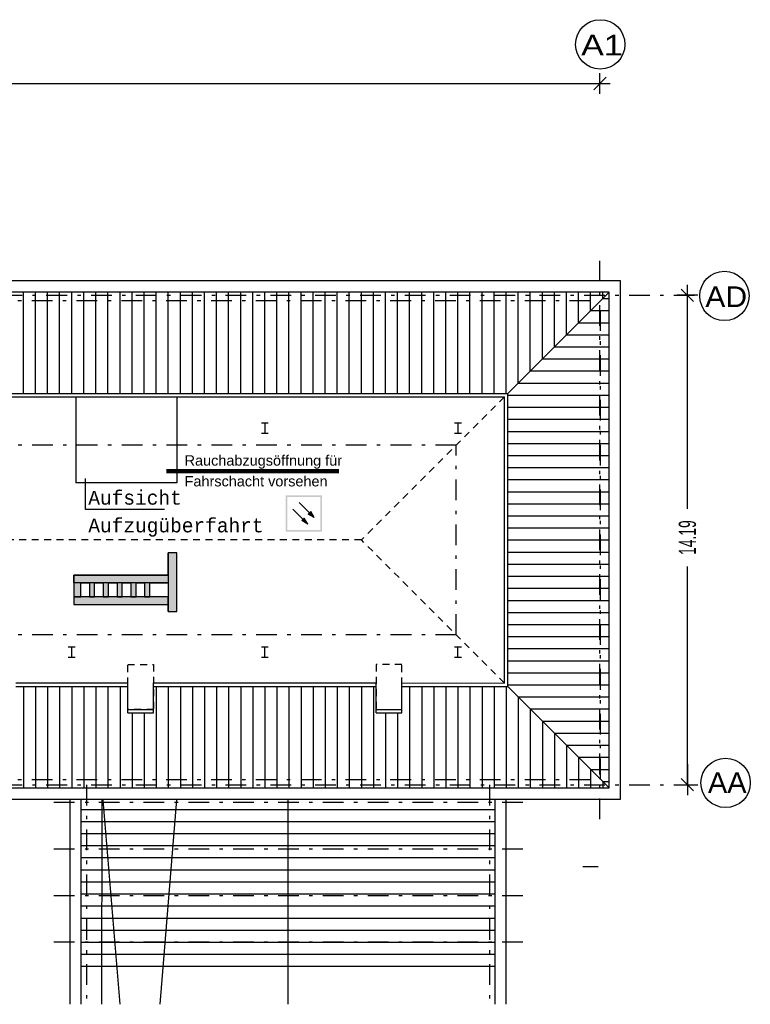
# Model space of a CAD drawing. Header units: metres. Extents: x -961 to -5, y -1637 to -5.
# Tile 2 of 20: x -923 to -902, y -1625 to -1596. Entities that reach past the tile are written whole.
import ezdxf

# ---------------------------------------------------------------- set-up
doc = ezdxf.new("R2010")
doc.units = ezdxf.units.M
doc.header["$PDMODE"] = 65
for name, pattern in [('AUSGEZOGEN', [0]), ('LINIE_2', [0.36, 0.2, -0.16]), ('LINIE_4', [11, 10, -0.4, 0.2, -0.4]), ('LINIE_5', [1.2, 0.6, -0.3, 0, -0.3]), ('LINIE_9', [0.0003, 0, -0.0003])]:
    doc.linetypes.add(name, pattern=pattern)
for name, color, linetype, lineweight in [('XR$2$A---INST-------', 5, 'Continuous', 13), ('XR$2$A---NGFT-------', 4, 'Continuous', 13), ('XR$2$A---NISB-------', 8, 'LINIE_4', 13), ('XR$2$A---PFLA-------', 3, 'Continuous', 13), ('XR$2$A---PILZ-------', 4, 'LINIE_4', 13), ('XR$2$A---RAMP-------', 4, 'Continuous', 13), ('XR$2$A---RAST-------', 5, 'LINIE_5', 13), ('XR$2$A---REVA-------', 6, 'Continuous', 13), ('XR$2$A---RTOR-------', 3, 'Continuous', 13), ('XR$2$A---SANI-------', 4, 'Continuous', 13), ('XR$2$A---SCHN-------', 6, 'LINIE_5', 13), ('XR$2$A---SCHND------', 6, 'Continuous', 13), ('XR$2$A---SCRB-------', 1, 'Continuous', 13), ('XR$3$STANDARD', 7, 'Continuous', 25)]:
    doc.layers.add(name, color=color, linetype=linetype, lineweight=lineweight)
doc.layers.add('XR$2$A---REVIU------', color=7, linetype='Continuous', lineweight=13, true_color=0x8c8cff)
doc.layers.add('XR$2$A---SBELU------', color=7, linetype='Continuous', lineweight=13, true_color=0x8c8cff)
doc.styles.add('ARIAL', font='ARIAL.TTF')
doc.styles.add('LUCIDACONSOLE', font='LUCON.TTF')
doc.dimstyles.new('_DIMSTYLE_2', dxfattribs={"dimtxt": 0.5, "dimasz": 0.6, "dimexe": 0, "dimexo": 1e-06, "dimgap": 0.25, "dimtad": 0, "dimrnd": 0.005, "dimzin": 4, "dimdsep": 46, "dimtxsty": 'Standard', "dimblk1": 'ALL_ML_STRICH', "dimblk2": 'ALL_ML_STRICH', "dimsah": 1, "dimcen": 0, "dimse1": 1, "dimse2": 1, "dimadec": 0, "dimazin": 0, "dimtfac": 1, "dimtdec": 0, "dimtix": 1, "dimtmove": 2, "dimatfit": 3, "dimfxl": 1, "dimtzin": 0, "dimlwd": 0, "dimlwe": 25, "dimarcsym": 0})
doc.dimstyles.new('_DIMSTYLE_3', dxfattribs={"dimtxt": 0.5, "dimasz": 0.6, "dimexe": 0, "dimexo": 1e-06, "dimgap": 0.25, "dimtad": 0, "dimrnd": 0.005, "dimzin": 4, "dimdsep": 46, "dimtxsty": 'Standard', "dimblk1": 'ALL_ML_STRICH', "dimblk2": 'ALL_ML_STRICH', "dimsah": 1, "dimcen": 0, "dimse1": 1, "dimse2": 1, "dimadec": 0, "dimazin": 0, "dimtfac": 1, "dimtdec": 0, "dimtix": 1, "dimtmove": 2, "dimatfit": 3, "dimfxl": 1, "dimtzin": 0, "dimlwd": 0, "dimlwe": 25, "dimarcsym": 0})

# ---------------------------------------------------------------- blocks, each defined once
blk = doc.blocks.new('COMPLEXOBJECT_0')
at = {"layer": 'XR$2$A---REVA-------', "linetype": 'AUSGEZOGEN', "lineweight": 25}
blk.add_hatch(color=0, dxfattribs=at).paths.add_polyline_path([(-921.259, -1613.387), (-918.529, -1613.387), (-918.529, -1613.162), (-921.259, -1613.162)])
at = {"layer": 'XR$2$A---REVA-------', "color": 0, "linetype": 'AUSGEZOGEN', "lineweight": 25}
blk.add_3dface([(-921.259, -1613.387), (-918.529, -1613.387), (-918.529, -1613.162), (-921.259, -1613.162)], dxfattribs=at)
blk = doc.blocks.new('COMPLEXOBJECT_1')
at = {"layer": 'XR$2$A---REVA-------', "linetype": 'AUSGEZOGEN', "lineweight": 25}
blk.add_hatch(color=0, dxfattribs=at).paths.add_polyline_path([(-921.259, -1612.537), (-918.529, -1612.537), (-918.529, -1612.762), (-921.259, -1612.762)], flags=16)
at = {"layer": 'XR$2$A---REVA-------', "color": 0, "linetype": 'AUSGEZOGEN', "lineweight": 25}
blk.add_3dface([(-921.259, -1612.537), (-918.529, -1612.537), (-918.529, -1612.762), (-921.259, -1612.762)], dxfattribs=at)
blk = doc.blocks.new('COMPLEXOBJECT_2')
at = {"layer": 'XR$2$A---REVA-------', "linetype": 'AUSGEZOGEN', "lineweight": 25}
blk.add_hatch(color=0, dxfattribs=at).paths.add_polyline_path([(-918.529, -1613.587), (-918.279, -1613.587), (-918.279, -1611.887), (-918.529, -1611.887)])
at = {"layer": 'XR$2$A---REVA-------', "color": 0, "linetype": 'AUSGEZOGEN', "lineweight": 25}
blk.add_3dface([(-918.529, -1613.587), (-918.279, -1613.587), (-918.279, -1611.887), (-918.529, -1611.887)], dxfattribs=at)
blk = doc.blocks.new('COMPLEXOBJECT_3')
at = {"layer": 'XR$2$A---REVA-------', "linetype": 'AUSGEZOGEN', "lineweight": 25}
blk.add_hatch(color=0, dxfattribs=at).paths.add_polyline_path([(-921.259, -1613.162), (-921.059, -1613.162), (-921.059, -1612.762), (-921.259, -1612.762)])
at = {"layer": 'XR$2$A---REVA-------', "color": 0, "linetype": 'AUSGEZOGEN', "lineweight": 25}
blk.add_3dface([(-921.259, -1613.162), (-921.059, -1613.162), (-921.059, -1612.762), (-921.259, -1612.762)], dxfattribs=at)
blk = doc.blocks.new('COMPLEXOBJECT_4')
at = {"layer": 'XR$2$A---REVA-------', "linetype": 'AUSGEZOGEN', "lineweight": 25}
blk.add_hatch(color=0, dxfattribs=at).paths.add_polyline_path([(-920.809, -1613.162), (-920.659, -1613.162), (-920.659, -1612.762), (-920.809, -1612.762)])
at = {"layer": 'XR$2$A---REVA-------', "color": 0, "linetype": 'AUSGEZOGEN', "lineweight": 25}
blk.add_3dface([(-920.809, -1613.162), (-920.659, -1613.162), (-920.659, -1612.762), (-920.809, -1612.762)], dxfattribs=at)
blk = doc.blocks.new('COMPLEXOBJECT_5')
at = {"layer": 'XR$2$A---REVA-------', "linetype": 'AUSGEZOGEN', "lineweight": 25}
blk.add_hatch(color=0, dxfattribs=at).paths.add_polyline_path([(-920.409, -1613.162), (-920.259, -1613.162), (-920.259, -1612.762), (-920.409, -1612.762)])
at = {"layer": 'XR$2$A---REVA-------', "color": 0, "linetype": 'AUSGEZOGEN', "lineweight": 25}
blk.add_3dface([(-920.409, -1613.162), (-920.259, -1613.162), (-920.259, -1612.762), (-920.409, -1612.762)], dxfattribs=at)
blk = doc.blocks.new('COMPLEXOBJECT_6')
at = {"layer": 'XR$2$A---REVA-------', "linetype": 'AUSGEZOGEN', "lineweight": 25}
blk.add_hatch(color=0, dxfattribs=at).paths.add_polyline_path([(-920.009, -1613.162), (-919.859, -1613.162), (-919.859, -1612.762), (-920.009, -1612.762)])
at = {"layer": 'XR$2$A---REVA-------', "color": 0, "linetype": 'AUSGEZOGEN', "lineweight": 25}
blk.add_3dface([(-920.009, -1613.162), (-919.859, -1613.162), (-919.859, -1612.762), (-920.009, -1612.762)], dxfattribs=at)
blk = doc.blocks.new('COMPLEXOBJECT_7')
at = {"layer": 'XR$2$A---REVA-------', "linetype": 'AUSGEZOGEN', "lineweight": 25}
blk.add_hatch(color=0, dxfattribs=at).paths.add_polyline_path([(-919.609, -1613.162), (-919.459, -1613.162), (-919.459, -1612.762), (-919.609, -1612.762)])
at = {"layer": 'XR$2$A---REVA-------', "color": 0, "linetype": 'AUSGEZOGEN', "lineweight": 25}
blk.add_3dface([(-919.609, -1613.162), (-919.459, -1613.162), (-919.459, -1612.762), (-919.609, -1612.762)], dxfattribs=at)
blk = doc.blocks.new('COMPLEXOBJECT_8')
at = {"layer": 'XR$2$A---REVA-------', "linetype": 'AUSGEZOGEN', "lineweight": 25}
blk.add_hatch(color=0, dxfattribs=at).paths.add_polyline_path([(-919.209, -1613.162), (-919.059, -1613.162), (-919.059, -1612.762), (-919.209, -1612.762)])
at = {"layer": 'XR$2$A---REVA-------', "color": 0, "linetype": 'AUSGEZOGEN', "lineweight": 25}
blk.add_3dface([(-919.209, -1613.162), (-919.059, -1613.162), (-919.059, -1612.762), (-919.209, -1612.762)], dxfattribs=at)
blk = doc.blocks.new('ALL_ML_STRICH')
at = {"color": 0, "linetype": 'ByBlock', "lineweight": -2}
for p, q in [((0, -0.5), (0, 0.5)), ((-1, 0), (0.5, 0)), ((-0.3, -0.3), (0.3, 0.3))]:
    blk.add_line(p, q, dxfattribs=at)
blk = doc.blocks.new('*D16')
at = {"layer": 'DEFPOINTS', "color": 0, "linetype": 'AUSGEZOGEN', "lineweight": 25}
for p in [(-958.904, -1598.281), (-958.904, -1603.422), (-906.004, -1603.422)]:
    blk.add_point(p, dxfattribs=at)
at = {"layer": 'XR$3$STANDARD', "color": 0, "linetype": 'AUSGEZOGEN', "lineweight": -2}
for p, q in [((-958.904, -1598.281), (-933.219, -1598.281)), ((-931.549, -1598.281), (-906.004, -1598.281))]:
    blk.add_line(p, q, dxfattribs=at)
at = {"layer": 'XR$3$STANDARD', "color": 0, "linetype": 'AUSGEZOGEN', "lineweight": 25, "xscale": 0.6, "yscale": 0.6, "zscale": 0.6, "rotation": 180}
blk.add_blockref('ALL_ML_STRICH', (-958.904, -1598.281), dxfattribs=at)
at = {"layer": 'XR$3$STANDARD', "color": 0, "linetype": 'AUSGEZOGEN', "lineweight": 25, "xscale": 0.6, "yscale": 0.6, "zscale": 0.6}
blk.add_blockref('ALL_ML_STRICH', (-906.004, -1598.281), dxfattribs=at)
at = {"layer": 'XR$3$STANDARD', "color": 0, "linetype": 'AUSGEZOGEN', "lineweight": 25, "insert": (-932.384, -1598.281), "char_height": 0.5, "width": 1.491, "attachment_point": 5}
blk.add_mtext('\\W0.60;\\A1;{52.90\\H0.330000;\\S^ ;}', dxfattribs=at)
blk = doc.blocks.new('*D17')
at = {"layer": 'DEFPOINTS', "color": 0, "linetype": 'AUSGEZOGEN', "lineweight": 25}
for p in [(-905.107, -1604.422), (-905.107, -1618.612), (-903.466, -1618.612)]:
    blk.add_point(p, dxfattribs=at)
at = {"layer": 'XR$3$STANDARD', "color": 0, "linetype": 'AUSGEZOGEN', "lineweight": -2}
for p, q in [((-903.466, -1610.612), (-903.466, -1604.422)), ((-903.466, -1618.612), (-903.466, -1612.282))]:
    blk.add_line(p, q, dxfattribs=at)
at = {"layer": 'XR$3$STANDARD', "color": 0, "linetype": 'AUSGEZOGEN', "lineweight": 25, "xscale": 0.6, "yscale": 0.6, "zscale": 0.6}
for p, rotation in [((-903.466, -1604.422), 90), ((-903.466, -1618.612), -90.00000000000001)]:
    blk.add_blockref('ALL_ML_STRICH', p, dxfattribs=dict(at, rotation=rotation))
at = {"layer": 'XR$3$STANDARD', "color": 0, "linetype": 'AUSGEZOGEN', "lineweight": 25, "insert": (-903.466, -1611.447), "char_height": 0.5, "width": 1.491, "attachment_point": 5, "rotation": 90}
blk.add_mtext('\\W0.60;\\A1;{14.19\\H0.330000;\\S^ ;}', dxfattribs=at)

msp = doc.modelspace()

# ---------------------------------------------------------------- hatches: boundary and pattern name
at = {"layer": 'XR$3$STANDARD', "linetype": 'LINIE_9', "lineweight": 140}
h = msp.add_hatch(color=0, dxfattribs=at)
h.paths.add_polyline_path([(-914.069, -1610.226), (-915.119, -1610.226), (-915.119, -1611.276), (-914.069, -1611.276)])
h.paths.add_polyline_path([(-915.074, -1610.271), (-914.114, -1610.271), (-914.114, -1611.231), (-915.074, -1611.231)], flags=16)
at = {"layer": 'XR$3$STANDARD', "linetype": 'AUSGEZOGEN', "lineweight": 25}
for points in [[(-914.579, -1610.88), (-914.653, -1610.954), (-914.479, -1611.054)], [(-914.392, -1610.693), (-914.465, -1610.766), (-914.291, -1610.867)]]:
    msp.add_hatch(color=0, dxfattribs=at).paths.add_polyline_path(points)

# ---------------------------------------------------------------- linework, layer by layer
at = {"layer": 'XR$2$A---INST-------', "color": 0, "linetype": 'AUSGEZOGEN', "lineweight": 25}
for p, q in [((-919.916, -1624.979), (-920.417, -1619.057)), ((-918.281, -1619.053), (-918.77, -1624.979))]:
    msp.add_line(p, q, dxfattribs=at)
at = {"layer": 'XR$2$A---NGFT-------', "color": 5, "linetype": 'AUSGEZOGEN', "lineweight": 25}
msp.add_line((-920.454, -1619.057), (-920.463, -1624.979), dxfattribs=at)
at = {"layer": 'XR$2$A---NISB-------', "color": 5, "linetype": 'AUSGEZOGEN', "lineweight": 25}
msp.add_line((-906.059, -1620.993), (-906.499, -1620.991), dxfattribs=at)
at = {"layer": 'XR$2$A---PFLA-------', "color": 5, "linetype": 'AUSGEZOGEN', "lineweight": 25}
for p, q in [((-921.204, -1607.37), (-921.204, -1609.862)), ((-918.279, -1607.37), (-918.279, -1609.862)), ((-918.279, -1609.862), (-921.204, -1609.862))]:
    msp.add_line(p, q, dxfattribs=at)
at = {"layer": 'XR$2$A---PILZ-------', "color": 3, "linetype": 'LINIE_5', "lineweight": 25}
for p, q in [((-906.004, -1619.612), (-906.004, -1603.422)), ((-959.761, -1604.422), (-903.109, -1604.422)), ((-959.761, -1618.612), (-903.073, -1618.612))]:
    msp.add_line(p, q, dxfattribs=at)
at = {"layer": 'XR$2$A---RAMP-------', "color": 253, "linetype": 'AUSGEZOGEN', "lineweight": 25, "true_color": 0xb4b496}
for p, q in [((-921.369, -1624.979), (-921.369, -1619.032)), ((-908.729, -1619.032), (-908.729, -1624.979))]:
    msp.add_line(p, q, dxfattribs=at)
at = {"layer": 'XR$2$A---RAST-------', "color": 216, "linetype": 'AUSGEZOGEN', "lineweight": 25}
for p, q in [((-921.049, -1624.979), (-921.049, -1619.032)), ((-915.049, -1624.979), (-915.049, -1619.032)), ((-909.049, -1619.032), (-909.049, -1624.979)), ((-921.049, -1619.327), (-909.049, -1619.327)), ((-921.049, -1619.327), (-909.049, -1619.327)), ((-921.049, -1619.327), (-909.049, -1619.327)), ((-921.049, -1619.677), (-909.049, -1619.677)), ((-921.049, -1619.677), (-909.049, -1619.677)), ((-921.049, -1619.677), (-909.049, -1619.677)), ((-921.049, -1620.027), (-909.049, -1620.027)), ((-921.049, -1620.377), (-909.049, -1620.377)), ((-921.049, -1620.727), (-909.049, -1620.727)), ((-921.049, -1621.077), (-909.049, -1621.077)), ((-921.049, -1621.427), (-909.049, -1621.427)), ((-921.049, -1621.777), (-909.049, -1621.777)), ((-921.049, -1622.127), (-909.049, -1622.127)), ((-921.049, -1622.477), (-909.049, -1622.477)), ((-921.049, -1622.827), (-909.049, -1622.827)), ((-921.049, -1623.177), (-909.049, -1623.177)), ((-921.049, -1623.527), (-909.049, -1623.527)), ((-921.049, -1623.877), (-909.049, -1623.877))]:
    msp.add_line(p, q, dxfattribs=at)
at = {"layer": 'XR$2$A---REVIU------', "color": 136, "linetype": 'LINIE_5', "lineweight": 25}
for p, q in [((-920.894, -1618.612), (-920.894, -1624.979)), ((-909.204, -1618.612), (-909.204, -1624.979)), ((-921.839, -1619.122), (-908.204, -1619.122)), ((-921.839, -1619.122), (-908.204, -1619.122)), ((-921.839, -1619.122), (-908.204, -1619.122)), ((-921.839, -1620.472), (-908.204, -1620.472)), ((-921.839, -1621.822), (-908.204, -1621.822)), ((-921.839, -1623.172), (-908.204, -1623.172))]:
    msp.add_line(p, q, dxfattribs=at)
at = {"layer": 'XR$2$A---RTOR-------', "color": 30, "linetype": 'AUSGEZOGEN', "lineweight": 25}
for p, q in [((-956.191, -1607.27), (-908.677, -1607.27)), ((-956.091, -1607.37), (-908.777, -1607.37)), ((-908.777, -1615.664), (-908.777, -1607.37)), ((-908.677, -1615.764), (-908.677, -1607.27)), ((-922.949, -1615.663), (-919.699, -1615.663)), ((-919.699, -1616.527), (-919.699, -1615.663)), ((-918.949, -1616.527), (-918.949, -1615.663)), ((-918.949, -1615.663), (-912.499, -1615.663)), ((-912.499, -1616.527), (-912.499, -1615.663)), ((-911.749, -1616.527), (-911.749, -1615.663)), ((-911.749, -1615.663), (-908.777, -1615.664)), ((-922.949, -1615.763), (-919.699, -1615.763)), ((-918.949, -1615.763), (-912.499, -1615.763)), ((-911.749, -1615.763), (-908.677, -1615.764)), ((-919.699, -1616.427), (-918.949, -1616.427)), ((-919.699, -1616.527), (-918.949, -1616.527)), ((-912.499, -1616.427), (-911.749, -1616.427)), ((-912.499, -1616.527), (-911.749, -1616.527))]:
    msp.add_line(p, q, dxfattribs=at)
at = {"layer": 'XR$2$A---SANI-------', "color": 0, "linetype": 'AUSGEZOGEN', "lineweight": 25}
for p, q in [((-918.529, -1612.537), (-918.529, -1611.887)), ((-918.279, -1613.587), (-918.279, -1611.887)), ((-918.529, -1613.587), (-918.529, -1613.387)), ((-918.529, -1613.587), (-918.529, -1613.387)), ((-918.529, -1613.587), (-918.529, -1613.387)), ((-918.529, -1613.587), (-918.279, -1613.587)), ((-918.529, -1613.587), (-918.279, -1613.587)), ((-918.529, -1613.587), (-918.279, -1613.587)), ((-918.529, -1613.587), (-918.279, -1613.587)), ((-918.529, -1613.587), (-918.279, -1613.587)), ((-918.529, -1613.587), (-918.279, -1613.587)), ((-918.529, -1613.587), (-918.279, -1613.587))]:
    msp.add_line(p, q, dxfattribs=at)
msp.add_lwpolyline([(-918.529, -1612.537), (-921.259, -1612.537), (-921.259, -1613.387), (-918.529, -1613.387)], dxfattribs=at)
for points in [[(-921.059, -1613.162), (-921.059, -1612.762), (-920.809, -1612.762), (-920.809, -1613.162), (-921.059, -1613.162)], [(-920.659, -1613.162), (-920.659, -1612.762), (-920.409, -1612.762), (-920.409, -1613.162), (-920.659, -1613.162)], [(-920.259, -1613.162), (-920.259, -1612.762), (-920.009, -1612.762), (-920.009, -1613.162), (-920.259, -1613.162)], [(-919.859, -1613.162), (-919.859, -1612.762), (-919.609, -1612.762), (-919.609, -1613.162), (-919.859, -1613.162)], [(-919.459, -1613.162), (-919.459, -1612.762), (-919.209, -1612.762), (-919.209, -1613.162), (-919.459, -1613.162)], [(-919.059, -1613.162), (-919.059, -1612.762), (-918.529, -1612.762), (-918.529, -1613.162), (-919.059, -1613.162)]]:
    msp.add_lwpolyline(points, close=True, dxfattribs=at)
at = {"layer": 'XR$2$A---SBELU------', "color": 5, "linetype": 'LINIE_2', "lineweight": 25}
for points in [[(-918.949, -1615.127), (-918.949, -1616.427), (-919.699, -1616.427), (-919.699, -1615.127), (-918.949, -1615.127)], [(-912.499, -1615.127), (-912.499, -1616.427), (-911.749, -1616.427), (-911.749, -1615.127), (-912.499, -1615.127)]]:
    msp.add_lwpolyline(points, close=True, dxfattribs=at)
at = {"layer": 'XR$2$A---SCHN-------', "color": 1, "linetype": 'AUSGEZOGEN', "lineweight": 25}
for p, q in [((-915.824, -1608.117), (-915.624, -1608.117)), ((-915.724, -1608.117), (-915.724, -1608.417)), ((-910.224, -1608.117), (-910.024, -1608.117)), ((-910.124, -1608.117), (-910.124, -1608.417)), ((-915.824, -1608.417), (-915.624, -1608.417)), ((-910.224, -1608.417), (-910.024, -1608.417)), ((-921.424, -1614.617), (-921.224, -1614.617)), ((-921.424, -1614.617), (-921.224, -1614.617)), ((-921.324, -1614.917), (-921.324, -1614.617)), ((-921.324, -1614.917), (-921.324, -1614.617)), ((-915.824, -1614.617), (-915.624, -1614.617)), ((-915.724, -1614.917), (-915.724, -1614.617)), ((-910.224, -1614.617), (-910.024, -1614.617)), ((-910.124, -1614.917), (-910.124, -1614.617)), ((-921.424, -1614.917), (-921.224, -1614.917)), ((-921.424, -1614.917), (-921.224, -1614.917)), ((-915.824, -1614.917), (-915.624, -1614.917)), ((-910.224, -1614.917), (-910.024, -1614.917))]:
    msp.add_line(p, q, dxfattribs=at)
at = {"layer": 'XR$2$A---SCHND------', "color": 30, "linetype": 'LINIE_5', "lineweight": 25}
for p, q in [((-958.884, -1604.577), (-905.984, -1604.577)), ((-905.984, -1618.457), (-905.984, -1604.577)), ((-958.884, -1618.457), (-905.984, -1618.457))]:
    msp.add_line(p, q, dxfattribs=at)
at = {"layer": 'XR$2$A---SCHND------', "color": 251, "linetype": 'LINIE_2', "lineweight": 25, "true_color": 0x494949}
for p, q in [((-908.777, -1607.37), (-912.924, -1611.517)), ((-912.924, -1611.517), (-933.844, -1611.517)), ((-908.777, -1615.664), (-912.924, -1611.517))]:
    msp.add_line(p, q, dxfattribs=at)
at = {"layer": 'XR$2$A---SCHND------', "color": 251, "linetype": 'LINIE_5', "lineweight": 25, "true_color": 0x494949}
for p, q in [((-910.174, -1608.767), (-933.679, -1608.767)), ((-910.174, -1614.267), (-910.174, -1608.767)), ((-910.174, -1614.267), (-931.382, -1614.267))]:
    msp.add_line(p, q, dxfattribs=at)
at = {"layer": 'XR$2$A---SCRB-------', "color": 253, "linetype": 'AUSGEZOGEN', "lineweight": 25, "true_color": 0xb4b496}
for p, q in [((-905.409, -1604.002), (-933.754, -1604.002)), ((-905.409, -1619.032), (-905.409, -1604.002)), ((-905.739, -1604.332), (-931.114, -1604.332)), ((-922.724, -1607.27), (-922.724, -1604.332)), ((-922.374, -1607.27), (-922.374, -1604.332)), ((-922.024, -1607.27), (-922.024, -1604.332)), ((-921.674, -1607.27), (-921.674, -1604.332)), ((-921.324, -1607.27), (-921.324, -1604.332)), ((-920.974, -1607.27), (-920.974, -1604.332)), ((-920.624, -1607.27), (-920.624, -1604.332)), ((-920.274, -1607.27), (-920.274, -1604.332)), ((-919.924, -1607.27), (-919.924, -1604.332)), ((-919.574, -1607.27), (-919.574, -1604.332)), ((-919.224, -1607.27), (-919.224, -1604.332)), ((-918.874, -1607.27), (-918.874, -1604.332)), ((-918.524, -1607.27), (-918.524, -1604.332)), ((-918.174, -1607.27), (-918.174, -1604.332)), ((-917.824, -1607.27), (-917.824, -1604.332)), ((-917.474, -1607.27), (-917.474, -1604.332)), ((-917.124, -1607.27), (-917.124, -1604.332)), ((-916.774, -1607.27), (-916.774, -1604.332)), ((-916.424, -1607.27), (-916.424, -1604.332)), ((-916.074, -1607.27), (-916.074, -1604.332)), ((-915.724, -1607.27), (-915.724, -1604.332)), ((-915.374, -1607.27), (-915.374, -1604.332)), ((-915.024, -1607.27), (-915.024, -1604.332)), ((-914.674, -1607.27), (-914.674, -1604.332)), ((-914.324, -1607.27), (-914.324, -1604.332)), ((-913.974, -1607.27), (-913.974, -1604.332)), ((-913.624, -1607.27), (-913.624, -1604.332)), ((-913.274, -1607.27), (-913.274, -1604.332)), ((-912.924, -1607.27), (-912.924, -1604.332)), ((-912.574, -1607.27), (-912.574, -1604.332)), ((-912.224, -1607.27), (-912.224, -1604.332)), ((-911.874, -1607.27), (-911.874, -1604.332)), ((-911.524, -1607.27), (-911.524, -1604.332)), ((-911.174, -1607.27), (-911.174, -1604.332)), ((-910.824, -1607.27), (-910.824, -1604.332)), ((-910.474, -1607.27), (-910.474, -1604.332)), ((-910.124, -1607.27), (-910.124, -1604.332)), ((-909.774, -1607.27), (-909.774, -1604.332)), ((-909.424, -1607.27), (-909.424, -1604.332)), ((-909.074, -1607.27), (-909.074, -1604.332)), ((-908.724, -1607.27), (-908.724, -1604.332)), ((-905.739, -1604.332), (-908.677, -1607.27)), ((-908.374, -1606.967), (-908.374, -1604.332)), ((-908.024, -1606.617), (-908.024, -1604.332)), ((-905.739, -1604.332), (-907.814, -1606.407)), ((-907.674, -1606.267), (-907.674, -1604.332)), ((-907.324, -1605.917), (-907.324, -1604.332)), ((-906.974, -1605.567), (-906.974, -1604.332)), ((-906.624, -1605.217), (-906.624, -1604.332)), ((-906.274, -1604.867), (-906.274, -1604.332)), ((-905.924, -1604.517), (-905.924, -1604.332)), ((-905.739, -1618.702), (-905.739, -1604.332)), ((-905.924, -1604.517), (-905.739, -1604.517)), ((-906.274, -1604.867), (-905.739, -1604.867)), ((-906.624, -1605.217), (-905.739, -1605.217)), ((-906.974, -1605.567), (-905.739, -1605.567)), ((-907.324, -1605.917), (-905.739, -1605.917)), ((-907.674, -1606.267), (-905.739, -1606.267)), ((-908.024, -1606.617), (-905.739, -1606.617)), ((-908.374, -1606.967), (-905.739, -1606.967)), ((-908.677, -1607.317), (-905.739, -1607.317)), ((-908.677, -1607.667), (-905.739, -1607.667)), ((-908.677, -1608.017), (-905.739, -1608.017)), ((-908.677, -1608.367), (-905.739, -1608.367)), ((-908.677, -1608.717), (-905.739, -1608.717)), ((-908.677, -1609.067), (-905.739, -1609.067)), ((-908.677, -1609.417), (-905.739, -1609.417)), ((-908.677, -1609.767), (-905.739, -1609.767)), ((-908.677, -1610.117), (-905.739, -1610.117)), ((-908.677, -1610.467), (-905.739, -1610.467)), ((-908.677, -1610.817), (-905.739, -1610.817)), ((-908.677, -1611.167), (-905.739, -1611.167)), ((-908.677, -1611.517), (-905.739, -1611.517)), ((-908.677, -1611.867), (-905.739, -1611.867)), ((-908.677, -1612.217), (-905.739, -1612.217)), ((-908.677, -1612.567), (-905.739, -1612.567)), ((-908.677, -1612.917), (-905.739, -1612.917)), ((-908.677, -1613.267), (-905.739, -1613.267)), ((-908.677, -1613.617), (-905.739, -1613.617)), ((-908.677, -1613.967), (-905.739, -1613.967)), ((-908.677, -1614.317), (-905.739, -1614.317)), ((-908.677, -1614.667), (-905.739, -1614.667)), ((-908.677, -1615.017), (-905.739, -1615.017)), ((-908.677, -1615.367), (-905.739, -1615.367)), ((-908.677, -1615.717), (-905.739, -1615.717)), ((-922.724, -1615.763), (-922.724, -1618.702)), ((-922.374, -1615.763), (-922.374, -1618.702)), ((-922.024, -1615.763), (-922.024, -1618.702)), ((-921.674, -1615.763), (-921.674, -1618.702)), ((-921.324, -1615.763), (-921.324, -1618.702)), ((-920.974, -1615.763), (-920.974, -1618.702)), ((-920.624, -1615.763), (-920.624, -1618.702)), ((-920.274, -1615.764), (-920.274, -1618.702)), ((-919.924, -1615.764), (-919.924, -1618.702)), ((-918.874, -1615.764), (-918.874, -1618.702)), ((-918.524, -1615.764), (-918.524, -1618.702)), ((-918.174, -1615.764), (-918.174, -1618.702)), ((-917.824, -1615.764), (-917.824, -1618.702)), ((-917.474, -1615.764), (-917.474, -1618.702)), ((-917.124, -1615.764), (-917.124, -1618.702)), ((-916.774, -1615.764), (-916.774, -1618.702)), ((-916.424, -1615.764), (-916.424, -1618.702)), ((-916.074, -1615.764), (-916.074, -1618.702)), ((-915.724, -1615.764), (-915.724, -1618.702)), ((-915.374, -1615.764), (-915.374, -1618.702)), ((-915.024, -1615.764), (-915.024, -1618.702)), ((-914.674, -1615.764), (-914.674, -1618.702)), ((-914.324, -1615.764), (-914.324, -1618.702)), ((-913.974, -1615.764), (-913.974, -1618.702)), ((-913.624, -1615.764), (-913.624, -1618.702)), ((-913.274, -1615.764), (-913.274, -1618.702)), ((-912.924, -1615.764), (-912.924, -1618.702)), ((-912.574, -1615.764), (-912.574, -1618.702)), ((-911.524, -1615.764), (-911.524, -1618.702)), ((-911.174, -1615.764), (-911.174, -1618.702)), ((-910.824, -1615.764), (-910.824, -1618.702)), ((-910.474, -1615.764), (-910.474, -1618.702)), ((-910.124, -1615.764), (-910.124, -1618.702)), ((-909.774, -1615.764), (-909.774, -1618.702)), ((-909.424, -1615.764), (-909.424, -1618.702)), ((-909.074, -1615.764), (-909.074, -1618.702)), ((-908.724, -1615.764), (-908.724, -1618.702)), ((-905.739, -1618.702), (-908.677, -1615.764)), ((-908.374, -1616.067), (-908.374, -1618.702)), ((-908.374, -1616.067), (-905.739, -1616.067)), ((-919.574, -1616.527), (-919.574, -1618.702)), ((-919.224, -1616.527), (-919.224, -1618.702)), ((-912.224, -1616.527), (-912.224, -1618.702)), ((-911.874, -1616.527), (-911.874, -1618.702)), ((-908.024, -1616.417), (-908.024, -1618.702)), ((-908.024, -1616.417), (-905.739, -1616.417)), ((-907.674, -1616.767), (-907.674, -1618.702)), ((-907.674, -1616.767), (-905.739, -1616.767)), ((-907.324, -1617.117), (-907.324, -1618.702)), ((-907.324, -1617.117), (-905.739, -1617.117)), ((-906.974, -1617.467), (-906.974, -1618.702)), ((-906.974, -1617.467), (-905.739, -1617.467)), ((-906.624, -1617.817), (-906.624, -1618.702)), ((-906.624, -1617.817), (-905.739, -1617.817)), ((-906.274, -1618.167), (-906.274, -1618.702)), ((-906.274, -1618.167), (-905.739, -1618.167)), ((-905.924, -1618.517), (-905.924, -1618.702)), ((-905.924, -1618.517), (-905.739, -1618.517)), ((-959.761, -1618.702), (-905.739, -1618.702)), ((-930.71, -1619.032), (-905.409, -1619.032))]:
    msp.add_line(p, q, dxfattribs=at)
at = {"layer": 'XR$3$STANDARD', "color": 0, "linetype": 'AUSGEZOGEN', "lineweight": 25}
for p, q in [((-920.923, -1610.633), (-920.923, -1609.73)), ((-914.723, -1610.435), (-914.291, -1610.867)), ((-918.636, -1610.633), (-920.923, -1610.633)), ((-914.911, -1610.622), (-914.479, -1611.054)), ((-914.653, -1610.954), (-914.579, -1610.88)), ((-914.479, -1611.054), (-914.579, -1610.88)), ((-914.465, -1610.766), (-914.392, -1610.693)), ((-914.291, -1610.867), (-914.465, -1610.766)), ((-914.291, -1610.867), (-914.392, -1610.693)), ((-914.479, -1611.054), (-914.653, -1610.954))]:
    msp.add_line(p, q, dxfattribs=at)
at = {"layer": 'XR$3$STANDARD', "color": 1, "linetype": 'AUSGEZOGEN', "lineweight": 140}
msp.add_line((-913.581, -1609.519), (-918.578, -1609.519), dxfattribs=at)
at = {"layer": 'XR$3$STANDARD', "color": 0, "linetype": 'AUSGEZOGEN', "lineweight": 25}
for centre in [(-905.996, -1597.148), (-902.393, -1604.442), (-902.359, -1618.559)]:
    msp.add_circle(centre, 0.716, dxfattribs=at)

# ---------------------------------------------------------------- block references
at = {"layer": 'XR$2$A---REVA-------', "color": 0, "linetype": 'AUSGEZOGEN', "lineweight": 25}
for name in ['COMPLEXOBJECT_2', 'COMPLEXOBJECT_1', 'COMPLEXOBJECT_3', 'COMPLEXOBJECT_4', 'COMPLEXOBJECT_5', 'COMPLEXOBJECT_6', 'COMPLEXOBJECT_7', 'COMPLEXOBJECT_8', 'COMPLEXOBJECT_0']:
    msp.add_blockref(name, (0, 0), dxfattribs=at)

# ---------------------------------------------------------------- texts
at = {"layer": 'XR$3$STANDARD', "color": 0, "linetype": 'AUSGEZOGEN', "lineweight": 25, "char_height": 0.6, "attachment_point": 5, "style": 'ARIAL'}
for s, insert, width in [('\\W1.18;A1', (-905.945, -1597.17), 1.38444), ('\\W1.04;AD', (-902.342, -1604.464), 1.48334), ('\\W1.00;AA', (-902.312, -1618.55), 1.42011)]:
    msp.add_mtext(s, dxfattribs=dict(at, insert=insert, width=width))
at = {"layer": 'XR$3$STANDARD', "color": 1, "linetype": 'AUSGEZOGEN', "lineweight": 140, "insert": (-918.05, -1609.061), "char_height": 0.3, "width": 4.77183, "attachment_point": 1, "line_spacing_factor": 1.204819, "style": 'ARIAL'}
msp.add_mtext('{\\fArial|i0|b0;\\H0.300000;\\W1.000000;\\C1;Rauchabzugsöffnung für}\\P{\\fArial|i0|b0;\\H0.300000;\\W1.000000;\\C1;Fahrschacht vorsehen}\\P', dxfattribs=at)
at = {"layer": 'XR$3$STANDARD', "color": 0, "linetype": 'AUSGEZOGEN', "lineweight": 25, "insert": (-920.843, -1610.093), "char_height": 0.4, "width": 6.00394, "attachment_point": 1, "line_spacing_factor": 1.204819, "style": 'LUCIDACONSOLE'}
msp.add_mtext('{\\fLucida Console|i0|b0;\\H0.400000;\\W1.000000;\\C7;Aufsicht}\\P{\\fLucida Console|i0|b0;\\H0.400000;\\W1.000000;\\C7;Aufzugüberfahrt}\\P', dxfattribs=at)

# ---------------------------------------------------------------- dimensions: what is measured, and where the dimension line sits
at = {"layer": 'XR$3$STANDARD', "color": 0, "linetype": 'AUSGEZOGEN', "lineweight": 25}
dim = msp.add_linear_dim(base=(-906.004, -1598.281), p1=(-958.904, -1603.422), p2=(-906.004, -1603.422), dimstyle='_DIMSTYLE_2', override={"dimpost": '<>', "dimclrd": 0, "dimclre": 0, "dimclrt": 0, "dimlwd": 0, "dimlwe": 25}, dxfattribs=at)
dim.commit()
dim.dimension.update_dxf_attribs({"geometry": '*D16', "text_midpoint": (-932.384, -1598.281)})
dim = msp.add_linear_dim(base=(-903.466, -1604.422), p1=(-905.107, -1618.612), p2=(-905.107, -1604.422), angle=90, dimstyle='_DIMSTYLE_3', override={"dimpost": '<>', "dimclrd": 0, "dimclre": 0, "dimclrt": 0, "dimlwd": 0, "dimlwe": 25}, dxfattribs=at)
dim.commit()
dim.dimension.update_dxf_attribs({"geometry": '*D17', "text_midpoint": (-903.466, -1611.447)})

doc.saveas('drawing.dxf')
